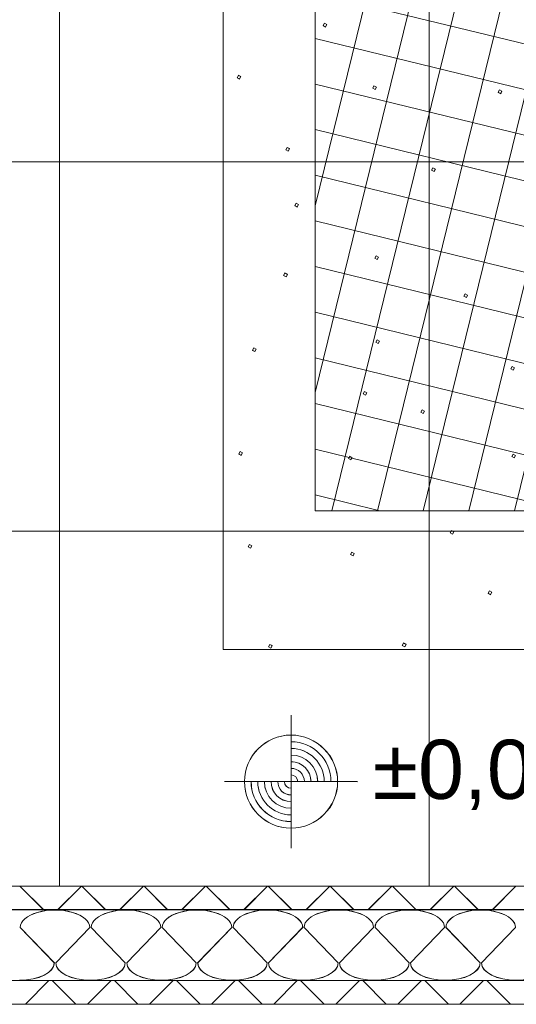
# Model space of a CAD drawing. Extents: x 229 to 926, y 37 to 878.
# Tile 39 of 201: x 514 to 531, y 97 to 131. Entities that reach past the tile are written whole.
import ezdxf
from ezdxf.lldxf.tags import DXFTag

# ---------------------------------------------------------------- set-up
doc = ezdxf.new("R2010")
doc.units = 0
doc.layers.get('0').update_dxf_attribs({"linetype": 'fein_strichliert', "lineweight": 13})
for name, color, linetype, lineweight in [('Axen', 7, 'Continuous', 25), ('Axen-A03CP9SWA9', 7, 'Continuous', 25), ('Bewegungsfläche', 7, 'Continuous', 25), ('Boden', 7, 'Continuous', 25), ('Boden-A03CP9SVA9', 7, 'Continuous', 25), ('Deckenspiegel', 7, 'Continuous', 25), ('Fullfläche', 7, 'Continuous', 25), ('Fullfläche-A03CP9SXA9', 7, 'Continuous', 25), ('Maßlinien', 7, 'Continuous', 25), ('Maßlinien-A03CP9T3A9', 7, 'Continuous', 25), ('Wände', 7, 'Continuous', 25), ('Wände-A03CP9T2A9', 7, 'Continuous', 25)]:
    doc.layers.add(name, color=color, linetype=linetype, lineweight=lineweight)
doc.styles.get("Standard").update_dxf_attribs({"font": 'arial.ttf'})
tags = doc.linetypes.add('ALL_S25', pattern=[0.001, 0, -0.001]).pattern_tags.tags
tags[6:7] = [DXFTag(74, 4), DXFTag(75, 0), DXFTag(340, '0'), DXFTag(46, 1.0), DXFTag(50, 0.0), DXFTag(44, 0.0), DXFTag(45, 0.0)]
tags[4:5] = [DXFTag(74, 4), DXFTag(75, 0), DXFTag(340, '0'), DXFTag(46, 1.0), DXFTag(50, 0.0), DXFTag(44, 0.0), DXFTag(45, 0.0)]
tags = doc.linetypes.add('ALL_S25-A03CP9T4A9', pattern=[0.001, 0, -0.001]).pattern_tags.tags
tags[6:7] = [DXFTag(74, 4), DXFTag(75, 0), DXFTag(340, '0'), DXFTag(46, 1.0), DXFTag(50, 0.0), DXFTag(44, 0.0), DXFTag(45, 0.0)]
tags[4:5] = [DXFTag(74, 4), DXFTag(75, 0), DXFTag(340, '0'), DXFTag(46, 1.0), DXFTag(50, 0.0), DXFTag(44, 0.0), DXFTag(45, 0.0)]
tags = doc.linetypes.add('fein_strichliert', pattern=[4, 1, -2, 1]).pattern_tags.tags
tags[8:9] = [DXFTag(74, 4), DXFTag(75, 0), DXFTag(340, '0'), DXFTag(46, 0.0), DXFTag(50, 0.0), DXFTag(44, 0.0), DXFTag(45, 0.0)]
tags[6:7] = [DXFTag(74, 4), DXFTag(75, 0), DXFTag(340, '0'), DXFTag(46, 0.0), DXFTag(50, 0.0), DXFTag(44, 0.0), DXFTag(45, 0.0)]
tags[4:5] = [DXFTag(74, 4), DXFTag(75, 0), DXFTag(340, '0'), DXFTag(46, 0.0), DXFTag(50, 0.0), DXFTag(44, 0.0), DXFTag(45, 0.0)]

# ---------------------------------------------------------------- blocks, each defined once
blk = doc.blocks.new('Referenz-A03CP9SSA9', base_point=(255.728, 65.704))
at = {"layer": 'Axen', "color": 0, "linetype": 'ALL_S25', "lineweight": -2, "ltscale": 0.13}
blk.add_line((735.547, 97.346), (301.608, 97.346), dxfattribs=at)
at = {"layer": 'Bewegungsfläche', "color": 0, "lineweight": -2}
for p, q in [((524.434, 124.355), (529.252, 144.046)), ((524.434, 118.044), (530.796, 144.046)), ((524.434, 144.046), (524.434, 114.046)), ((525, 114.046), (532.34, 144.046)), ((526.544, 114.046), (533.885, 144.046)), ((528.088, 114.046), (535.429, 144.046)), ((529.632, 114.046), (536.973, 144.046)), ((531.177, 114.046), (538.517, 144.046)), ((524.434, 131.568), (554.434, 124.228)), ((524.434, 130.024), (554.434, 122.684)), ((524.434, 128.48), (554.434, 121.139)), ((524.434, 126.936), (554.434, 119.595)), ((524.434, 125.392), (554.434, 118.051)), ((524.434, 123.847), (554.434, 116.507)), ((524.434, 122.303), (554.434, 114.962)), ((524.434, 120.759), (551.867, 114.046)), ((524.434, 119.215), (545.556, 114.046)), ((524.434, 117.67), (539.245, 114.046)), ((524.434, 116.126), (532.934, 114.046)), ((524.434, 114.582), (526.623, 114.046)), ((524.434, 114.046), (554.434, 114.046))]:
    blk.add_line(p, q, dxfattribs=at)
at = {"layer": 'Boden', "color": 0, "lineweight": -2}
for p, q in [((521.316, 109.344), (521.321, 153.344)), ((524.701, 130.453), (524.745, 130.534)), ((524.781, 130.409), (524.701, 130.453)), ((524.745, 130.534), (524.826, 130.49)), ((524.826, 130.49), (524.781, 130.409)), ((521.797, 128.693), (521.841, 128.773)), ((521.877, 128.648), (521.797, 128.693)), ((521.841, 128.773), (521.922, 128.729)), ((521.922, 128.729), (521.877, 128.648)), ((526.378, 128.337), (526.422, 128.418)), ((526.459, 128.293), (526.378, 128.337)), ((526.422, 128.418), (526.503, 128.374)), ((526.503, 128.374), (526.459, 128.293)), ((530.626, 128.198), (530.67, 128.278)), ((530.67, 128.278), (530.751, 128.234)), ((530.707, 128.153), (530.626, 128.198)), ((530.751, 128.234), (530.707, 128.153)), ((523.443, 126.255), (523.487, 126.336)), ((523.523, 126.211), (523.443, 126.255)), ((523.487, 126.336), (523.568, 126.291)), ((523.568, 126.291), (523.523, 126.211)), ((528.372, 125.564), (528.416, 125.644)), ((528.416, 125.644), (528.497, 125.6)), ((528.497, 125.6), (528.452, 125.519)), ((528.452, 125.519), (528.372, 125.564)), ((523.743, 124.364), (523.787, 124.444)), ((523.823, 124.319), (523.743, 124.364)), ((523.787, 124.444), (523.868, 124.4)), ((523.868, 124.4), (523.823, 124.319)), ((526.446, 122.588), (526.49, 122.668)), ((526.527, 122.544), (526.446, 122.588)), ((526.49, 122.668), (526.571, 122.624)), ((526.571, 122.624), (526.527, 122.544)), ((523.366, 122.005), (523.411, 122.085)), ((523.447, 121.961), (523.366, 122.005)), ((523.411, 122.085), (523.491, 122.041)), ((523.491, 122.041), (523.447, 121.961)), ((529.466, 121.3), (529.51, 121.38)), ((529.546, 121.255), (529.466, 121.3)), ((529.51, 121.38), (529.59, 121.336)), ((529.59, 121.336), (529.546, 121.255)), ((526.481, 119.745), (526.525, 119.825)), ((526.562, 119.7), (526.481, 119.745)), ((526.525, 119.825), (526.606, 119.781)), ((526.606, 119.781), (526.562, 119.7)), ((522.312, 119.47), (522.356, 119.55)), ((522.393, 119.426), (522.312, 119.47)), ((522.356, 119.55), (522.437, 119.506)), ((522.437, 119.506), (522.393, 119.426)), ((531.054, 118.845), (531.098, 118.926)), ((531.098, 118.926), (531.179, 118.882)), ((531.134, 118.801), (531.054, 118.845)), ((531.179, 118.882), (531.134, 118.801)), ((526.052, 117.995), (526.097, 118.076)), ((526.133, 117.951), (526.052, 117.995)), ((526.097, 118.076), (526.177, 118.032)), ((526.177, 118.032), (526.133, 117.951)), ((528.003, 117.375), (528.047, 117.456)), ((528.084, 117.331), (528.003, 117.375)), ((528.047, 117.456), (528.128, 117.412)), ((528.128, 117.412), (528.084, 117.331)), ((521.853, 115.962), (521.897, 116.043)), ((521.934, 115.918), (521.853, 115.962)), ((521.897, 116.043), (521.978, 115.998)), ((521.978, 115.998), (521.934, 115.918)), ((531.084, 115.876), (531.128, 115.956)), ((531.128, 115.956), (531.209, 115.912)), ((525.563, 115.812), (525.607, 115.892)), ((525.643, 115.767), (525.563, 115.812)), ((525.607, 115.892), (525.687, 115.848)), ((525.687, 115.848), (525.643, 115.767)), ((531.165, 115.832), (531.084, 115.876)), ((531.209, 115.912), (531.165, 115.832)), ((529.003, 113.292), (529.047, 113.373)), ((529.083, 113.248), (529.003, 113.292)), ((529.047, 113.373), (529.128, 113.328)), ((529.128, 113.328), (529.083, 113.248)), ((522.162, 112.824), (522.206, 112.904)), ((522.242, 112.779), (522.162, 112.824)), ((522.206, 112.904), (522.286, 112.86)), ((522.286, 112.86), (522.242, 112.779)), ((525.633, 112.562), (525.677, 112.643)), ((525.677, 112.643), (525.757, 112.598)), ((525.757, 112.598), (525.713, 112.518)), ((525.713, 112.518), (525.633, 112.562)), ((530.284, 111.248), (530.328, 111.329)), ((530.328, 111.329), (530.409, 111.285)), ((530.409, 111.285), (530.365, 111.204)), ((530.365, 111.204), (530.284, 111.248)), ((551.316, 109.34), (521.316, 109.344)), ((522.853, 109.442), (522.897, 109.523)), ((522.933, 109.398), (522.853, 109.442)), ((522.897, 109.523), (522.978, 109.478)), ((522.978, 109.478), (522.933, 109.398)), ((527.38, 109.488), (527.425, 109.568)), ((527.461, 109.444), (527.38, 109.488)), ((527.425, 109.568), (527.505, 109.524)), ((527.505, 109.524), (527.461, 109.444))]:
    blk.add_line(p, q, dxfattribs=at)
at = {"layer": 'Fullfläche', "color": 0, "lineweight": -2}
for p, q in [((514.443, 101.346), (515.242, 100.547)), ((516.525, 101.346), (515.726, 100.547)), ((516.543, 101.346), (517.342, 100.547)), ((518.625, 101.346), (517.826, 100.547)), ((518.643, 101.346), (519.442, 100.547)), ((520.725, 101.346), (519.926, 100.547)), ((520.743, 101.346), (521.542, 100.547)), ((522.825, 101.346), (522.026, 100.547)), ((522.843, 101.346), (523.642, 100.547)), ((524.925, 101.346), (524.126, 100.547)), ((524.943, 101.346), (525.742, 100.547)), ((527.025, 101.346), (526.226, 100.547)), ((527.043, 101.346), (527.843, 100.547)), ((529.125, 101.346), (528.326, 100.547)), ((529.143, 101.346), (529.942, 100.547)), ((531.225, 101.346), (530.426, 100.547)), ((514.458, 99.946), (515.61, 98.746)), ((515.658, 98.746), (516.81, 99.946)), ((516.858, 99.946), (518.01, 98.746)), ((518.058, 98.746), (519.21, 99.946)), ((519.258, 99.946), (520.41, 98.746)), ((520.458, 98.746), (521.61, 99.946)), ((521.658, 99.946), (522.81, 98.746)), ((522.858, 98.746), (524.01, 99.946)), ((524.058, 99.946), (525.21, 98.746)), ((525.258, 98.746), (526.41, 99.946)), ((526.458, 99.946), (527.61, 98.746)), ((527.658, 98.746), (528.81, 99.946)), ((528.858, 99.946), (530.01, 98.746)), ((530.058, 98.746), (531.21, 99.946)), ((514.629, 97.346), (515.429, 98.146)), ((516.339, 97.346), (515.54, 98.146)), ((516.729, 97.346), (517.529, 98.146)), ((518.439, 97.346), (517.64, 98.146)), ((518.829, 97.346), (519.629, 98.146)), ((520.539, 97.346), (519.74, 98.146)), ((520.929, 97.346), (521.728, 98.146)), ((522.639, 97.346), (521.84, 98.146)), ((523.029, 97.346), (523.828, 98.146)), ((524.739, 97.346), (523.94, 98.146)), ((525.129, 97.346), (525.928, 98.146)), ((526.839, 97.346), (526.04, 98.146)), ((527.229, 97.346), (528.028, 98.146)), ((528.939, 97.346), (528.14, 98.146)), ((529.329, 97.346), (530.128, 98.146)), ((531.039, 97.346), (530.24, 98.146))]:
    blk.add_line(p, q, dxfattribs=at)
for centre, start_param, end_param in [((515.634, 99.946), 0, 3.141593), ((518.034, 99.946), 0, 3.141593), ((520.434, 99.946), 0, 3.141593), ((522.834, 99.946), 0, 3.141593), ((525.234, 99.946), 0, 3.141593), ((527.634, 99.946), 0, 3.141593), ((530.034, 99.946), 0, 3.141593), ((514.434, 98.746), 4.712389, 6.283185), ((516.834, 98.746), 3.141593, 4.712389), ((516.834, 98.746), 4.712389, 6.283185), ((519.234, 98.746), 3.141593, 4.712389), ((519.234, 98.746), 4.712389, 6.283185), ((521.634, 98.746), 3.141593, 4.712389), ((521.634, 98.746), 4.712389, 6.283185), ((524.034, 98.746), 3.141593, 4.712389), ((524.034, 98.746), 4.712389, 6.283185), ((526.434, 98.746), 3.141593, 4.712389), ((526.434, 98.746), 4.712389, 6.283185), ((528.834, 98.746), 3.141593, 4.712389), ((528.834, 98.746), 4.712389, 6.283185), ((531.234, 98.746), 3.141593, 4.712389), ((531.234, 98.746), 4.712389, 6.283185)]:
    blk.add_ellipse(centre, major_axis=(1.176, 0), ratio=0.5, start_param=start_param, end_param=end_param, dxfattribs=at)
at = {"layer": 'Maßlinien', "color": 0, "lineweight": -2}
for p, q in [((523.616, 102.629), (523.617, 107.129)), ((523.616, 103.304), (523.617, 106.453)), ((521.367, 104.879), (525.867, 104.878)), ((522.044, 104.879), (525.192, 104.878))]:
    blk.add_line(p, q, dxfattribs=at)
blk.add_circle((523.617, 104.879), 1.575, dxfattribs=at)
for major_axis in [(1.35, 0), (1.125, 0), (0.9, 0), (0.675, 0), (0.45, 0), (0.225, 0), (-1.35, 0), (-1.125, 0), (-0.9, 0), (-0.675, 0), (-0.45, 0), (-0.225, 0)]:
    blk.add_ellipse((523.617, 104.879), major_axis=major_axis, ratio=1, start_param=0, end_param=1.570796, dxfattribs=at)
at = {"layer": 'Wände', "color": 0, "lineweight": -2}
for p, q in [((552.834, 101.346), (382.434, 101.346)), ((552.834, 100.547), (382.434, 100.546)), ((556.034, 98.146), (382.433, 98.146)), ((381.634, 97.346), (552.834, 97.346))]:
    blk.add_line(p, q, dxfattribs=at)
at = {"layer": 'Maßlinien', "color": 0, "lineweight": -2, "insert": (526.378, 106.295), "char_height": 2, "attachment_point": 1, "rotation": 0}
blk.add_mtext('{\\fArial;±0,00}', dxfattribs=at)
blk = doc.blocks.new('Referenz-A03CP9T9A9', base_point=(255.728, 65.706))
at = {"layer": 'Axen-A03CP9SWA9', "color": 0, "linetype": 'ALL_S25-A03CP9T4A9', "lineweight": -2, "ltscale": 0.13}
blk.add_line((735.547, 97.348), (301.608, 97.348), dxfattribs=at)
at = {"layer": 'Boden-A03CP9SVA9', "color": 0, "lineweight": -2}
for p, q in [((521.316, 109.345), (521.321, 153.345)), ((524.7, 130.455), (524.745, 130.535)), ((524.781, 130.41), (524.7, 130.455)), ((524.745, 130.535), (524.825, 130.491)), ((524.825, 130.491), (524.781, 130.41)), ((521.797, 128.694), (521.841, 128.775)), ((521.877, 128.65), (521.797, 128.694)), ((521.841, 128.775), (521.921, 128.73)), ((521.921, 128.73), (521.877, 128.65)), ((526.378, 128.339), (526.422, 128.419)), ((526.458, 128.295), (526.378, 128.339)), ((526.422, 128.419), (526.503, 128.375)), ((526.503, 128.375), (526.458, 128.295)), ((530.626, 128.199), (530.67, 128.28)), ((530.67, 128.28), (530.751, 128.235)), ((530.706, 128.155), (530.626, 128.199)), ((530.751, 128.235), (530.706, 128.155)), ((523.442, 126.257), (523.487, 126.337)), ((523.523, 126.212), (523.442, 126.257)), ((523.487, 126.337), (523.567, 126.293)), ((523.567, 126.293), (523.523, 126.212)), ((528.371, 125.565), (528.416, 125.646)), ((528.416, 125.646), (528.496, 125.601)), ((528.496, 125.601), (528.452, 125.521)), ((528.452, 125.521), (528.371, 125.565)), ((523.742, 124.365), (523.787, 124.446)), ((523.823, 124.321), (523.742, 124.365)), ((523.787, 124.446), (523.867, 124.401)), ((523.867, 124.401), (523.823, 124.321)), ((526.446, 122.589), (526.49, 122.67)), ((526.526, 122.545), (526.446, 122.589)), ((526.49, 122.67), (526.57, 122.626)), ((526.57, 122.626), (526.526, 122.545)), ((523.366, 122.006), (523.41, 122.087)), ((523.446, 121.962), (523.366, 122.006)), ((523.41, 122.087), (523.491, 122.043)), ((523.491, 122.043), (523.446, 121.962)), ((529.465, 121.301), (529.51, 121.382)), ((529.546, 121.257), (529.465, 121.301)), ((529.51, 121.382), (529.59, 121.337)), ((529.59, 121.337), (529.546, 121.257)), ((526.481, 119.746), (526.525, 119.827)), ((526.561, 119.702), (526.481, 119.746)), ((526.525, 119.827), (526.606, 119.782)), ((526.606, 119.782), (526.561, 119.702)), ((522.312, 119.471), (522.356, 119.552)), ((522.392, 119.427), (522.312, 119.471)), ((522.356, 119.552), (522.437, 119.508)), ((522.437, 119.508), (522.392, 119.427)), ((531.054, 118.847), (531.098, 118.927)), ((531.098, 118.927), (531.178, 118.883)), ((531.134, 118.803), (531.054, 118.847)), ((531.178, 118.883), (531.134, 118.803)), ((526.052, 117.997), (526.096, 118.077)), ((526.133, 117.952), (526.052, 117.997)), ((526.096, 118.077), (526.177, 118.033)), ((526.177, 118.033), (526.133, 117.952)), ((528.003, 117.377), (528.047, 117.457)), ((528.083, 117.332), (528.003, 117.377)), ((528.047, 117.457), (528.128, 117.413)), ((528.128, 117.413), (528.083, 117.332)), ((521.853, 115.964), (521.897, 116.044)), ((521.933, 115.919), (521.853, 115.964)), ((521.897, 116.044), (521.977, 116)), ((521.977, 116), (521.933, 115.919)), ((531.084, 115.877), (531.128, 115.958)), ((531.128, 115.958), (531.209, 115.914)), ((525.562, 115.813), (525.606, 115.894)), ((525.643, 115.769), (525.562, 115.813)), ((525.606, 115.894), (525.687, 115.849)), ((525.687, 115.849), (525.643, 115.769)), ((531.164, 115.833), (531.084, 115.877)), ((531.209, 115.914), (531.164, 115.833)), ((529.002, 113.293), (529.047, 113.374)), ((529.083, 113.249), (529.002, 113.293)), ((529.047, 113.374), (529.127, 113.33)), ((529.127, 113.33), (529.083, 113.249)), ((522.161, 112.825), (522.206, 112.906)), ((522.242, 112.781), (522.161, 112.825)), ((522.206, 112.906), (522.286, 112.861)), ((522.286, 112.861), (522.242, 112.781)), ((525.632, 112.564), (525.676, 112.644)), ((525.676, 112.644), (525.757, 112.6)), ((525.757, 112.6), (525.713, 112.519)), ((525.713, 112.519), (525.632, 112.564)), ((530.284, 111.25), (530.328, 111.331)), ((530.328, 111.331), (530.409, 111.286)), ((530.409, 111.286), (530.364, 111.206)), ((530.364, 111.206), (530.284, 111.25)), ((551.315, 109.342), (521.316, 109.345)), ((522.853, 109.444), (522.897, 109.524)), ((522.933, 109.399), (522.853, 109.444)), ((522.897, 109.524), (522.977, 109.48)), ((522.977, 109.48), (522.933, 109.399)), ((527.38, 109.489), (527.424, 109.57)), ((527.46, 109.445), (527.38, 109.489)), ((527.424, 109.57), (527.505, 109.526)), ((527.505, 109.526), (527.46, 109.445))]:
    blk.add_line(p, q, dxfattribs=at)
at = {"layer": 'Deckenspiegel', "color": 0, "lineweight": -2}
for p, q in [((515.784, 101.348), (515.783, 162.847)), ((528.284, 101.348), (528.283, 162.847)), ((491.233, 125.847), (552.833, 125.847)), ((491.233, 113.347), (552.833, 113.348)), ((552.834, 101.348), (491.233, 101.348))]:
    blk.add_line(p, q, dxfattribs=at)
at = {"layer": 'Fullfläche-A03CP9SXA9', "color": 0, "lineweight": -2}
for p, q in [((514.443, 101.348), (515.242, 100.548)), ((516.525, 101.348), (515.726, 100.548)), ((516.543, 101.348), (517.342, 100.548)), ((518.625, 101.348), (517.826, 100.548)), ((518.643, 101.348), (519.442, 100.548)), ((520.725, 101.348), (519.926, 100.548)), ((520.743, 101.348), (521.542, 100.548)), ((522.825, 101.348), (522.025, 100.548)), ((522.843, 101.348), (523.642, 100.548)), ((524.925, 101.348), (524.126, 100.548)), ((524.943, 101.348), (525.742, 100.548)), ((527.025, 101.348), (526.225, 100.548)), ((527.043, 101.348), (527.842, 100.548)), ((529.125, 101.348), (528.325, 100.548)), ((529.143, 101.348), (529.942, 100.548)), ((531.225, 101.348), (530.425, 100.548)), ((514.457, 99.948), (515.609, 98.748)), ((515.657, 98.748), (516.809, 99.948)), ((516.857, 99.948), (518.009, 98.748)), ((518.057, 98.748), (519.209, 99.948)), ((519.257, 99.948), (520.409, 98.748)), ((520.457, 98.748), (521.609, 99.948)), ((521.657, 99.948), (522.809, 98.748)), ((522.857, 98.748), (524.009, 99.948)), ((524.057, 99.948), (525.209, 98.748)), ((525.257, 98.748), (526.409, 99.948)), ((526.457, 99.948), (527.609, 98.748)), ((527.657, 98.748), (528.809, 99.948)), ((528.857, 99.948), (530.009, 98.748)), ((530.057, 98.748), (531.209, 99.948)), ((514.629, 97.348), (515.428, 98.148)), ((516.339, 97.348), (515.54, 98.148)), ((516.729, 97.348), (517.528, 98.148)), ((518.439, 97.348), (517.64, 98.148)), ((518.829, 97.348), (519.628, 98.148)), ((520.539, 97.348), (519.74, 98.148)), ((520.929, 97.348), (521.728, 98.148)), ((522.639, 97.348), (521.84, 98.148)), ((523.029, 97.348), (523.828, 98.148)), ((524.739, 97.348), (523.94, 98.148)), ((525.129, 97.348), (525.928, 98.148)), ((526.839, 97.348), (526.04, 98.148)), ((527.229, 97.348), (528.028, 98.148)), ((528.939, 97.348), (528.14, 98.148)), ((529.329, 97.348), (530.128, 98.148)), ((531.039, 97.348), (530.24, 98.148))]:
    blk.add_line(p, q, dxfattribs=at)
for centre, start_param, end_param in [((515.633, 99.948), 0, 3.141593), ((518.033, 99.948), 0, 3.141593), ((520.433, 99.948), 0, 3.141593), ((522.833, 99.948), 0, 3.141593), ((525.233, 99.948), 0, 3.141593), ((527.633, 99.948), 0, 3.141593), ((530.033, 99.948), 0, 3.141593), ((514.433, 98.748), 4.712389, 6.283185), ((516.833, 98.748), 3.141593, 4.712389), ((516.833, 98.748), 4.712389, 6.283185), ((519.233, 98.748), 3.141593, 4.712389), ((519.233, 98.748), 4.712389, 6.283185), ((521.633, 98.748), 3.141593, 4.712389), ((521.633, 98.748), 4.712389, 6.283185), ((524.033, 98.748), 3.141593, 4.712389), ((524.033, 98.748), 4.712389, 6.283185), ((526.433, 98.748), 3.141593, 4.712389), ((526.433, 98.748), 4.712389, 6.283185), ((528.833, 98.748), 3.141593, 4.712389), ((528.833, 98.748), 4.712389, 6.283185), ((531.233, 98.748), 3.141593, 4.712389), ((531.233, 98.748), 4.712389, 6.283185)]:
    blk.add_ellipse(centre, major_axis=(1.176, 0), ratio=0.5, start_param=start_param, end_param=end_param, dxfattribs=at)
at = {"layer": 'Maßlinien-A03CP9T3A9', "color": 0, "lineweight": -2}
for p, q in [((523.616, 102.63), (523.617, 107.13)), ((523.616, 103.305), (523.617, 106.455)), ((521.366, 104.88), (525.866, 104.88)), ((522.044, 104.88), (525.191, 104.88))]:
    blk.add_line(p, q, dxfattribs=at)
blk.add_circle((523.616, 104.88), 1.575, dxfattribs=at)
for major_axis in [(1.35, 0), (1.125, 0), (0.9, 0), (0.45, 0), (0.675, 0), (0.225, 0), (-1.35, 0), (-1.125, 0), (-0.9, 0), (-0.675, 0), (-0.45, 0), (-0.225, 0)]:
    blk.add_ellipse((523.616, 104.88), major_axis=major_axis, ratio=1, start_param=0, end_param=1.570796, dxfattribs=at)
at = {"layer": 'Wände-A03CP9T2A9', "color": 0, "lineweight": -2}
for p, q in [((552.833, 101.348), (382.434, 101.348)), ((552.834, 100.548), (382.434, 100.548)), ((556.033, 98.148), (382.433, 98.148)), ((381.634, 97.348), (552.833, 97.348))]:
    blk.add_line(p, q, dxfattribs=at)
at = {"layer": 'Maßlinien-A03CP9T3A9', "color": 0, "lineweight": -2, "insert": (526.378, 106.296), "char_height": 2, "attachment_point": 1, "rotation": 0}
blk.add_mtext('{\\fArial;±0,00}', dxfattribs=at)

msp = doc.modelspace()

# ---------------------------------------------------------------- block references
at = {"color": 251, "lineweight": 13, "ltscale": 0.13, "true_color": 0x606060}
for name, p in [('Referenz-A03CP9SSA9', (255.728, 65.704)), ('Referenz-A03CP9T9A9', (255.728, 65.706))]:
    msp.add_blockref(name, p, dxfattribs=at)

doc.saveas('drawing.dxf')
